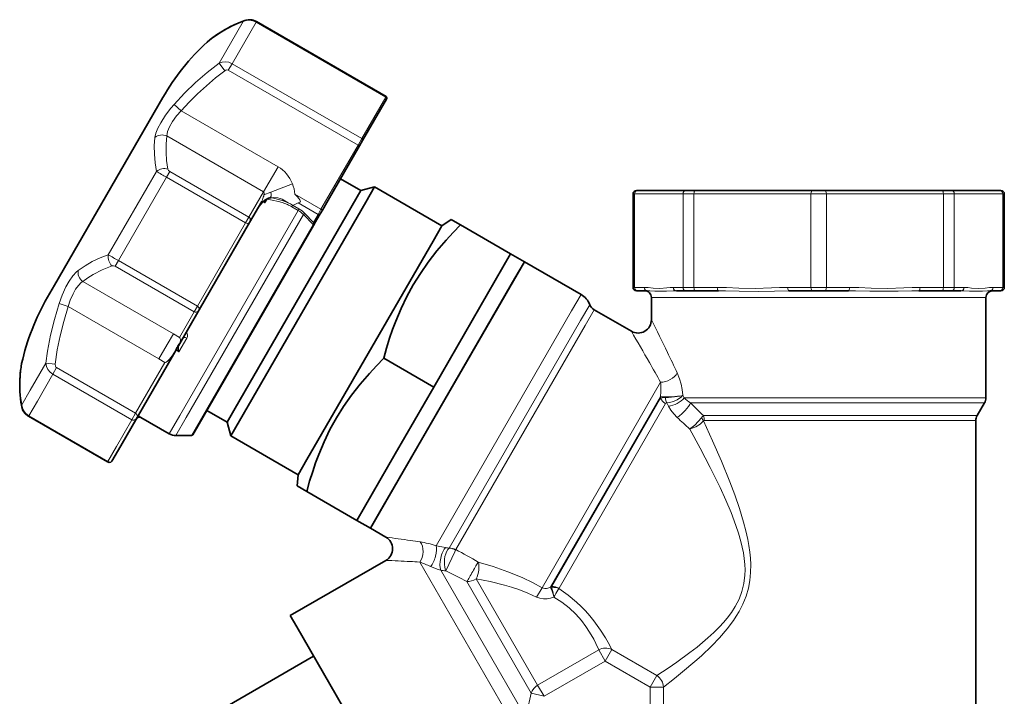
# Model space of a CAD drawing. Extents: x 353 to 846, y 131 to 745.
# Tile 3 of 12: x 353 to 500, y 401 to 503. Entities that reach past the tile are written whole.
import ezdxf

# ---------------------------------------------------------------- set-up
doc = ezdxf.new("R2010")
doc.units = 0

msp = doc.modelspace()

# ---------------------------------------------------------------- linework, layer by layer
at = {"color": 7, "lineweight": 13, "ltscale": 0.180128}
msp.add_line((386.318268, 502.344849), (382.715729, 496.105042), dxfattribs=at)
at = {"color": 7, "lineweight": 13, "ltscale": 0.179579}
for p, q in [((388.25705, 502.2388), (384.665466, 496.018005)), ((407.653442, 491.040283), (404.06189, 484.819489))]:
    msp.add_line(p, q, dxfattribs=at)
at = {"color": 7, "lineweight": 13, "ltscale": 0.000406}
msp.add_line((386.589905, 502.493103), (386.605255, 502.498352), dxfattribs=at)
at = {"color": 7, "lineweight": 13, "ltscale": 0.001923}
for p, q in [((388.295502, 502.30542), (388.25705, 502.2388)), ((407.691925, 491.106903), (407.653442, 491.040283)), ((354.281067, 443.390686), (354.242615, 443.324066)), ((366.099762, 436.567169), (366.061279, 436.500549))]:
    msp.add_line(p, q, dxfattribs=at)
at = {"color": 7, "lineweight": 13}
for p, q in [((407.653442, 491.040283), (388.25705, 502.2388)), ((403.500763, 483.847626), (384.10437, 495.046143)), ((404.06189, 484.819489), (384.665466, 496.018005)), ((394.534912, 474.086243), (376.841492, 443.440369)), ((395.333862, 473.470062), (377.825104, 443.144012)), ((396.783722, 471.963379), (380.073853, 443.021057)), ((447.362732, 461.068848), (494.302307, 461.068848)), ((435.435822, 459.074982), (415.168579, 423.971069)), ((436.776306, 457.625488), (417.132599, 423.601624)), ((418.096039, 423.384705), (437.446533, 456.900757)), ((448.733887, 448.400421), (431.004822, 417.69281)), ((448.701447, 446.2229), (432.279266, 417.7789)), ((494.302307, 446.068848), (452.231689, 446.068848)), ((432.457733, 417.845337), (448.717346, 446.007813)), ((433.550598, 417.616882), (449.47699, 445.20224)), ((494.125946, 445.318848), (453.224304, 445.318848)), ((455.12738, 443.416931), (493.162292, 443.416931)), ((455.273499, 442.666931), (492.985931, 442.666931)), ((412.71225, 421.515808), (427.139099, 396.527771)), ((415.85495, 420.315186), (428.51236, 398.391876))]:
    msp.add_line(p, q, dxfattribs=at)
at = {"color": 7, "lineweight": 35, "ltscale": 0.341176}
for p, q in [((388.295502, 502.30542), (400.114197, 495.481903)), ((366.061279, 436.500549), (354.242615, 443.324066))]:
    msp.add_line(p, q, dxfattribs=at)
at = {"color": 7, "lineweight": 35}
for p, q in [((407.691925, 491.106903), (388.295502, 502.30542)), ((374.30835, 490.962372), (358.12738, 462.936127)), ((403.913055, 477.061737), (385.137238, 444.541046)), ((404.646118, 475.331421), (385.778076, 442.651031)), ((396.838623, 471.808441), (380.27713, 443.123108)), ((395.855164, 436.833008), (414.723206, 469.513397)), ((428.362732, 466.409821), (406.770538, 429.011017)), ((405.362732, 426.572632), (426.954926, 463.971436)), ((495.862732, 442.666931), (495.862732, 386.470764)), ((409.362732, 385.802643), (394.342072, 411.819183))]:
    msp.add_line(p, q, dxfattribs=at)
at = {"color": 7, "lineweight": 13, "ltscale": 0.002271}
msp.add_line((381.728943, 499.868042), (381.798767, 499.926147), dxfattribs=at)
at = {"color": 7, "lineweight": 13, "ltscale": 0.035343}
msp.add_line((383.561798, 494.972382), (382.715729, 496.10498), dxfattribs=at)
at = {"color": 7, "lineweight": 13, "ltscale": 0.028055}
for p, q in [((384.665466, 496.018005), (384.10437, 495.046143)), ((357.87265, 449.611481), (358.433746, 450.583344)), ((369.691345, 442.787964), (370.252441, 443.759827))]:
    msp.add_line(p, q, dxfattribs=at)
at = {"color": 7, "lineweight": 35, "ltscale": 0.178325}
msp.add_line((407.751373, 490.7099), (404.184875, 484.532532), dxfattribs=at)
at = {"color": 7, "lineweight": 35, "ltscale": 0.001459}
msp.add_line((407.780548, 490.760437), (407.751373, 490.7099), dxfattribs=at)
at = {"color": 7, "lineweight": 35, "ltscale": 0.000507}
msp.add_line((407.786285, 490.770355), (407.776154, 490.752808), dxfattribs=at)
at = {"color": 7, "lineweight": 35, "ltscale": 0.000224}
msp.add_line((407.780609, 490.760559), (407.776154, 490.752808), dxfattribs=at)
at = {"color": 7, "lineweight": 13, "ltscale": 0.036157}
msp.add_line((377.074585, 488.974854), (375.996124, 489.938538), dxfattribs=at)
at = {"color": 7, "lineweight": 13, "ltscale": 0.417484}
for p, q in [((391.536652, 480.625183), (377.074585, 488.974884)), ((389.371582, 476.875183), (374.909515, 485.224854))]:
    msp.add_line(p, q, dxfattribs=at)
at = {"color": 7, "lineweight": 13, "ltscale": 0.028056}
msp.add_line((404.06189, 484.819489), (403.500763, 483.847626), dxfattribs=at)
at = {"color": 7, "lineweight": 35, "ltscale": 0.02338}
msp.add_line((404.184875, 484.532532), (403.717285, 483.722626), dxfattribs=at)
at = {"color": 7, "lineweight": 13, "ltscale": 0.277054}
msp.add_line((397.959686, 474.250183), (403.500763, 483.847626), dxfattribs=at)
at = {"color": 7, "lineweight": 35, "ltscale": 0.233572}
msp.add_line((399.045837, 475.631439), (403.717285, 483.722626), dxfattribs=at)
at = {"color": 7, "lineweight": 13, "ltscale": 0.00625}
for p, q in [((403.500763, 483.847626), (403.717285, 483.722626)), ((397.959686, 474.250183), (398.176208, 474.125183))]:
    msp.add_line(p, q, dxfattribs=at)
at = {"color": 7, "lineweight": 13, "ltscale": 0.360254}
msp.add_line((373.371613, 479.920563), (366.166534, 467.440979), dxfattribs=at)
at = {"color": 7, "lineweight": 13, "ltscale": 0.024955}
msp.add_line((374.860626, 479.035522), (375.359741, 479.899963), dxfattribs=at)
at = {"color": 7, "lineweight": 13, "ltscale": 0.341175}
for p, q in [((375.359741, 479.899963), (387.178406, 473.076477)), ((378.99707, 458.906006), (367.178406, 465.729492)), ((379.496155, 459.770447), (367.67749, 466.593933))]:
    msp.add_line(p, q, dxfattribs=at)
at = {"color": 7, "lineweight": 13, "ltscale": 0.108253}
msp.add_line((389.371582, 476.875183), (391.536652, 480.625183), dxfattribs=at)
at = {"color": 7, "lineweight": 13, "ltscale": 0.359158}
for p, q in [((374.860626, 479.035522), (367.67749, 466.593933)), ((386.679321, 472.212036), (379.496155, 459.770447))]:
    msp.add_line(p, q, dxfattribs=at)
at = {"color": 7, "lineweight": 13, "ltscale": 0.341176}
for p, q in [((374.860626, 479.035522), (386.679321, 472.212036)), ((358.433746, 450.583344), (370.252441, 443.759827)), ((357.87265, 449.611481), (369.691345, 442.787964)), ((366.099762, 436.567169), (354.281067, 443.390686))]:
    msp.add_line(p, q, dxfattribs=at)
at = {"color": 7, "lineweight": 35, "ltscale": 0.0875}
for p, q in [((403.913055, 477.061737), (400.881989, 478.811737)), ((383.913055, 442.420715), (380.881989, 444.170715))]:
    msp.add_line(p, q, dxfattribs=at)
at = {"color": 7, "lineweight": 13, "ltscale": 0.087082}
msp.add_line((390.440216, 476.81076), (393.685791, 478.07547), dxfattribs=at)
at = {"color": 7, "lineweight": 35, "ltscale": 0.053033}
for p, q in [((403.913055, 477.061737), (405.962097, 477.610779)), ((383.913055, 442.420715), (384.462097, 440.371674))]:
    msp.add_line(p, q, dxfattribs=at)
at = {"color": 7, "lineweight": 35, "ltscale": 0.065799}
for p, q in [((405.962097, 477.610779), (404.646118, 475.331421)), ((414.723206, 469.513397), (416.039185, 471.792755)), ((385.778076, 442.651031), (384.462097, 440.371674)), ((394.539185, 434.55365), (395.855164, 436.833008))]:
    msp.add_line(p, q, dxfattribs=at)
at = {"color": 7, "lineweight": 35, "ltscale": 0.290901}
for p, q in [((405.962097, 477.610779), (416.039185, 471.792755)), ((384.462097, 440.371674), (394.539185, 434.55365))]:
    msp.add_line(p, q, dxfattribs=at)
at = {"color": 7, "lineweight": 35, "ltscale": 0.004757}
for p, q in [((445.109924, 477.068848), (445.300201, 477.068848)), ((499.425262, 477.068848), (499.61554, 477.068848)), ((445.109924, 462.068848), (445.300201, 462.068848)), ((499.425262, 462.068848), (499.61554, 462.068848))]:
    msp.add_line(p, q, dxfattribs=at)
at = {"color": 7, "lineweight": 35, "ltscale": 0.181248}
for p, q in [((452.55014, 477.068848), (445.300201, 477.068848)), ((499.425262, 477.068848), (492.175323, 477.068848))]:
    msp.add_line(p, q, dxfattribs=at)
at = {"color": 7, "lineweight": 35, "ltscale": 0.033825}
for p, q in [((452.55014, 477.068848), (453.903137, 477.068848)), ((490.822327, 477.068848), (492.175323, 477.068848)), ((452.55014, 462.068848), (453.903137, 462.068848)), ((490.822327, 462.068848), (492.175323, 462.068848))]:
    msp.add_line(p, q, dxfattribs=at)
at = {"color": 7, "lineweight": 35, "ltscale": 0.437572}
for p, q in [((471.406036, 477.068848), (453.903137, 477.068848)), ((490.822327, 477.068848), (473.319427, 477.068848))]:
    msp.add_line(p, q, dxfattribs=at)
at = {"color": 7, "lineweight": 35, "ltscale": 0.047835}
for p, q in [((471.406036, 477.068848), (473.319427, 477.068848)), ((471.406036, 462.068848), (473.319427, 462.068848))]:
    msp.add_line(p, q, dxfattribs=at)
at = {"color": 7, "lineweight": 13, "ltscale": 0.109659}
msp.add_line((387.178406, 473.076477), (389.371582, 476.875183), dxfattribs=at)
at = {"color": 7, "lineweight": 13, "ltscale": 0.026886}
msp.add_line((389.438171, 476.420288), (390.440216, 476.81076), dxfattribs=at)
at = {"color": 7, "lineweight": 13, "ltscale": 0.016245}
msp.add_line((389.900024, 475.790436), (389.575104, 475.227692), dxfattribs=at)
at = {"color": 7, "lineweight": 13, "ltscale": 0.000973}
msp.add_line((389.863342, 475.803467), (389.900024, 475.790436), dxfattribs=at)
at = {"color": 7, "lineweight": 13, "ltscale": 0.000862}
msp.add_line((389.905334, 475.824493), (389.900024, 475.790436), dxfattribs=at)
at = {"color": 7, "lineweight": 13, "ltscale": 0.112684}
msp.add_line((394.056213, 476.503876), (397.959686, 474.250183), dxfattribs=at)
at = {"color": 7, "lineweight": 35, "ltscale": 0.043482}
msp.add_line((398.176208, 474.125183), (399.045837, 475.631439), dxfattribs=at)
at = {"color": 7, "lineweight": 13, "ltscale": 0.005708}
for p, q in [((444.609924, 476.568848), (444.838257, 476.568848)), ((499.887207, 476.568848), (500.11554, 476.568848)), ((444.609924, 462.568848), (444.838257, 462.568848)), ((499.887207, 462.568848), (500.11554, 462.568848))]:
    msp.add_line(p, q, dxfattribs=at)
at = {"color": 7, "lineweight": 35, "ltscale": 0.35}
for p, q in [((444.609924, 462.568848), (444.609924, 476.568848)), ((500.11554, 462.568848), (500.11554, 476.568848))]:
    msp.add_line(p, q, dxfattribs=at)
at = {"color": 7, "lineweight": 13, "ltscale": 0.35}
for p, q in [((444.838257, 462.568848), (444.838257, 476.568848)), ((452.088196, 476.568848), (452.088196, 462.568848)), ((453.711792, 476.568848), (453.711792, 462.568848)), ((471.214691, 462.568848), (471.214691, 476.568848)), ((473.510773, 462.568848), (473.510773, 476.568848)), ((491.013672, 462.568848), (491.013672, 476.568848)), ((492.637268, 462.568848), (492.637268, 476.568848)), ((499.887207, 462.568848), (499.887207, 476.568848))]:
    msp.add_line(p, q, dxfattribs=at)
at = {"color": 7, "lineweight": 13, "ltscale": 0.181248}
for p, q in [((452.088196, 476.568848), (444.838257, 476.568848)), ((499.887207, 476.568848), (492.637268, 476.568848))]:
    msp.add_line(p, q, dxfattribs=at)
at = {"color": 7, "lineweight": 13, "ltscale": 0.04059}
for p, q in [((452.088196, 476.568848), (453.711792, 476.568848)), ((491.013672, 476.568848), (492.637268, 476.568848)), ((452.088196, 462.568848), (453.711792, 462.568848)), ((491.013672, 462.568848), (492.637268, 462.568848))]:
    msp.add_line(p, q, dxfattribs=at)
at = {"color": 7, "lineweight": 13, "ltscale": 0.437572}
for p, q in [((471.214691, 476.568848), (453.711792, 476.568848)), ((491.013672, 476.568848), (473.510773, 476.568848))]:
    msp.add_line(p, q, dxfattribs=at)
at = {"color": 7, "lineweight": 13, "ltscale": 0.057402}
for p, q in [((471.214691, 476.568848), (473.510773, 476.568848)), ((471.214691, 462.568848), (473.510773, 462.568848))]:
    msp.add_line(p, q, dxfattribs=at)
at = {"color": 7, "lineweight": 35, "ltscale": 0.091012}
msp.add_line((387.283447, 472.258392), (389.103699, 475.411133), dxfattribs=at)
at = {"color": 7, "lineweight": 13, "ltscale": 0.008403}
msp.add_line((389.284027, 475.395752), (389.575104, 475.227692), dxfattribs=at)
at = {"color": 7, "lineweight": 13, "ltscale": 0.027442}
for p, q in [((394.534912, 474.086243), (393.58429, 474.635071)), ((394.670837, 474.321686), (393.720215, 474.870544))]:
    msp.add_line(p, q, dxfattribs=at)
at = {"color": 7, "lineweight": 13, "ltscale": 0.006794}
msp.add_line((393.720184, 474.870483), (393.58432, 474.635132), dxfattribs=at)
at = {"color": 7, "lineweight": 13, "ltscale": 0.086462}
msp.add_line((394.531525, 475.229431), (397.526672, 473.500183), dxfattribs=at)
at = {"color": 7, "lineweight": 13, "ltscale": 0.006797}
msp.add_line((394.670837, 474.321686), (394.534912, 474.086243), dxfattribs=at)
at = {"color": 7, "lineweight": 13, "ltscale": 0.003254}
msp.add_line((394.859894, 475.381165), (394.7948, 475.268433), dxfattribs=at)
at = {"color": 7, "lineweight": 13, "ltscale": 0.021651}
msp.add_line((397.959686, 474.250183), (397.526672, 473.500183), dxfattribs=at)
at = {"color": 7, "lineweight": 35, "ltscale": 0.016238}
msp.add_line((398.176208, 474.125183), (397.85144, 473.562683), dxfattribs=at)
at = {"color": 7, "lineweight": 13, "ltscale": 0.024954}
for p, q in [((386.679321, 472.212036), (387.178406, 473.076477)), ((367.67749, 466.593933), (367.178406, 465.729492)), ((379.496155, 459.770447), (378.99707, 458.906006))]:
    msp.add_line(p, q, dxfattribs=at)
at = {"color": 7, "lineweight": 13, "ltscale": 0.052274}
msp.add_line((396.783722, 471.963379), (395.333862, 473.470062), dxfattribs=at)
at = {"color": 7, "lineweight": 13, "ltscale": 0.046421}
msp.add_line((396.83725, 472.306061), (395.549774, 473.644043), dxfattribs=at)
at = {"color": 7, "lineweight": 13, "ltscale": 0.034471}
msp.add_line((396.83725, 472.306061), (397.526672, 473.500183), dxfattribs=at)
at = {"color": 7, "lineweight": 35, "ltscale": 0.034472}
msp.add_line((397.161987, 472.368561), (397.85144, 473.562683), dxfattribs=at)
at = {"color": 7, "lineweight": 35, "ltscale": 0.0414}
msp.add_line((416.039185, 471.792755), (417.39682, 472.740997), dxfattribs=at)
at = {"color": 7, "lineweight": 35, "ltscale": 0.037517}
msp.add_line((418.696442, 471.990662), (417.39682, 472.740997), dxfattribs=at)
at = {"color": 7, "lineweight": 35, "ltscale": 0.376269}
msp.add_line((387.283447, 472.258392), (379.758057, 459.22406), dxfattribs=at)
at = {"color": 7, "lineweight": 35, "ltscale": 0.016169}
msp.add_line((396.838623, 471.808441), (397.161987, 472.368561), dxfattribs=at)
at = {"color": 7, "lineweight": 35, "ltscale": 0.00409}
msp.add_line((418.696442, 471.990662), (418.838104, 471.908844), dxfattribs=at)
at = {"color": 7, "lineweight": 35, "ltscale": 0.215853}
for p, q in [((418.838104, 471.908844), (426.315491, 467.591797)), ((407.338104, 451.990265), (414.815491, 447.673218)), ((395.838104, 432.071686), (403.315491, 427.754639))]:
    msp.add_line(p, q, dxfattribs=at)
at = {"color": 7, "lineweight": 35, "ltscale": 0.2875}
for p, q in [((420.565491, 457.632507), (426.315491, 467.591797)), ((414.815491, 447.673218), (420.565491, 457.632507)), ((409.065491, 437.713928), (414.815491, 447.673218)), ((403.315491, 427.754639), (409.065491, 437.713928))]:
    msp.add_line(p, q, dxfattribs=at)
at = {"color": 7, "lineweight": 35, "ltscale": 0.059099}
for p, q in [((428.362732, 466.409821), (426.315491, 467.591797)), ((405.362732, 426.572632), (403.315491, 427.754639))]:
    msp.add_line(p, q, dxfattribs=at)
at = {"color": 7, "lineweight": 35, "ltscale": 0.07039}
for p, q in [((426.954926, 463.971436), (428.362732, 466.409821)), ((406.770538, 429.011017), (405.362732, 426.572632))]:
    msp.add_line(p, q, dxfattribs=at)
at = {"color": 7, "lineweight": 35, "ltscale": 0.244822}
msp.add_line((428.362732, 466.409821), (436.843628, 461.513367), dxfattribs=at)
at = {"color": 7, "lineweight": 35, "ltscale": 0.05275}
msp.add_line((358.12738, 462.936127), (357.072388, 461.108826), dxfattribs=at)
at = {"color": 7, "lineweight": 13, "ltscale": 0.391401}
for p, q in [((362.341797, 463.45697), (375.90033, 455.628937)), ((360.176727, 459.70697), (373.73526, 451.878937))]:
    msp.add_line(p, q, dxfattribs=at)
at = {"color": 7, "lineweight": 13, "ltscale": 0.03614}
for p, q in [((446.283875, 462.568848), (444.838257, 462.568848)), ((452.088196, 462.568848), (450.642609, 462.568848)), ((494.082855, 462.568848), (492.637268, 462.568848)), ((499.887207, 462.568848), (498.441589, 462.568848))]:
    msp.add_line(p, q, dxfattribs=at)
at = {"color": 7, "lineweight": 13, "ltscale": 0.087249}
for p, q in [((457.201752, 462.568848), (453.711792, 462.568848)), ((491.013672, 462.568848), (487.523712, 462.568848))]:
    msp.add_line(p, q, dxfattribs=at)
at = {"color": 7, "lineweight": 13, "ltscale": 0.08725}
for p, q in [((471.214691, 462.568848), (467.724701, 462.568848)), ((477.000763, 462.568848), (473.510773, 462.568848))]:
    msp.add_line(p, q, dxfattribs=at)
at = {"color": 7, "lineweight": 13, "ltscale": 0.07039}
msp.add_line((435.435822, 459.074982), (436.843628, 461.513367), dxfattribs=at)
at = {"color": 7, "lineweight": 35, "ltscale": 0.03614}
for p, q in [((446.745789, 462.068848), (445.300201, 462.068848)), ((452.55014, 462.068848), (451.104553, 462.068848)), ((493.620911, 462.068848), (492.175323, 462.068848)), ((499.425262, 462.068848), (497.979675, 462.068848))]:
    msp.add_line(p, q, dxfattribs=at)
at = {"color": 7, "lineweight": 35, "ltscale": 0.082981}
msp.add_line((447.362732, 461.068848), (447.362732, 457.749603), dxfattribs=at)
at = {"color": 7, "lineweight": 35, "ltscale": 0.087249}
for p, q in [((457.393097, 462.068848), (453.903137, 462.068848)), ((490.822327, 462.068848), (487.332367, 462.068848))]:
    msp.add_line(p, q, dxfattribs=at)
at = {"color": 7, "lineweight": 35, "ltscale": 0.08725}
for p, q in [((471.406036, 462.068848), (467.916046, 462.068848)), ((476.809418, 462.068848), (473.319427, 462.068848))]:
    msp.add_line(p, q, dxfattribs=at)
at = {"color": 7, "lineweight": 13, "ltscale": 0.076511}
for p, q in [((494.302307, 461.068848), (497.362732, 461.068848)), ((494.302307, 446.068848), (497.362732, 446.068848))]:
    msp.add_line(p, q, dxfattribs=at)
at = {"color": 7, "lineweight": 35, "ltscale": 0.375}
msp.add_line((497.362732, 461.068848), (497.362732, 446.068848), dxfattribs=at)
at = {"color": 7, "lineweight": 13, "ltscale": 0.036156}
msp.add_line((360.176727, 459.70697), (358.802979, 460.159088), dxfattribs=at)
at = {"color": 7, "lineweight": 13, "ltscale": 0.06835}
msp.add_line((436.776306, 457.625488), (438.14328, 459.993195), dxfattribs=at)
at = {"color": 7, "lineweight": 35, "ltscale": 0.154926}
msp.add_line((376.659546, 453.857269), (379.758057, 459.22406), dxfattribs=at)
at = {"color": 7, "lineweight": 13, "ltscale": 0.10966}
msp.add_line((376.803894, 455.107269), (378.99707, 458.906006), dxfattribs=at)
at = {"color": 7, "lineweight": 13, "ltscale": 0.06733}
msp.add_line((437.446533, 456.900757), (438.793121, 459.233124), dxfattribs=at)
at = {"color": 7, "lineweight": 35, "ltscale": 0.16078}
msp.add_line((438.793121, 459.233124), (444.362701, 456.017517), dxfattribs=at)
at = {"color": 7, "lineweight": 13, "ltscale": 0.045753}
msp.add_line((375.900299, 455.628937), (374.98526, 454.044006), dxfattribs=at)
at = {"color": 7, "lineweight": 13, "ltscale": 0.026084}
for p, q in [((375.90033, 455.628937), (376.803894, 455.107269)), ((373.73526, 451.878937), (374.638824, 451.357269))]:
    msp.add_line(p, q, dxfattribs=at)
at = {"color": 7, "lineweight": 13, "ltscale": 0.059595}
msp.add_line((377.89502, 454.997192), (376.703125, 452.932739), dxfattribs=at)
at = {"color": 7, "lineweight": 35, "ltscale": 0.309851}
msp.add_line((370.462524, 443.123718), (376.659546, 453.857269), dxfattribs=at)
at = {"color": 7, "lineweight": 13, "ltscale": 0.062499}
msp.add_line((374.98526, 454.044006), (373.73526, 451.878967), dxfattribs=at)
at = {"color": 7, "lineweight": 13, "ltscale": 0.012501}
msp.add_line((376.270081, 453.182739), (376.703125, 452.932739), dxfattribs=at)
at = {"color": 7, "lineweight": 35, "ltscale": 0.002506}
msp.add_line((353.191711, 451.106384), (353.210297, 451.204895), dxfattribs=at)
at = {"color": 7, "lineweight": 13, "ltscale": 0.116442}
msp.add_line((356.822388, 451.2565), (354.493561, 447.222839), dxfattribs=at)
at = {"color": 7, "lineweight": 13, "ltscale": 0.035344}
msp.add_line((358.226318, 451.090088), (356.822388, 451.2565), dxfattribs=at)
at = {"color": 7, "lineweight": 13, "ltscale": 0.219319}
msp.add_line((370.252441, 443.759827), (374.638824, 451.357269), dxfattribs=at)
at = {"color": 7, "lineweight": 13, "ltscale": 0.002272}
msp.add_line((353.054749, 450.140015), (353.07016, 450.229584), dxfattribs=at)
at = {"color": 7, "lineweight": 13, "ltscale": 0.115894}
for p, q in [((357.87265, 449.611481), (355.554779, 445.596802)), ((369.691345, 442.787964), (367.373474, 438.773285))]:
    msp.add_line(p, q, dxfattribs=at)
at = {"color": 7, "lineweight": 13, "ltscale": 0.063685}
for p, q in [((354.493561, 447.222839), (353.219849, 445.016724)), ((355.554779, 445.596802), (354.281067, 443.390686)), ((367.373474, 438.773285), (366.099762, 436.567169))]:
    msp.add_line(p, q, dxfattribs=at)
at = {"color": 7, "lineweight": 13, "ltscale": 0.005392}
msp.add_line((448.717346, 446.007813), (448.701447, 446.2229), dxfattribs=at)
at = {"color": 7, "lineweight": 13, "ltscale": 0.010494}
msp.add_line((452.231689, 446.068848), (452.061859, 446.452698), dxfattribs=at)
at = {"color": 7, "lineweight": 13, "ltscale": 0.000388}
msp.add_line((353.230255, 444.692078), (353.227264, 444.707306), dxfattribs=at)
at = {"color": 7, "lineweight": 13, "ltscale": 0.013492}
msp.add_line((449.903229, 444.825287), (449.65033, 445.302063), dxfattribs=at)
at = {"color": 7, "lineweight": 13, "ltscale": 0.075896}
msp.add_line((494.125946, 445.318848), (497.161774, 445.318848), dxfattribs=at)
at = {"color": 7, "lineweight": 35, "ltscale": 0.054904}
msp.add_line((496.06369, 443.416931), (497.161774, 445.318848), dxfattribs=at)
at = {"color": 7, "lineweight": 35, "ltscale": 0.121833}
msp.add_line((370.462524, 443.123718), (368.025879, 438.90329), dxfattribs=at)
at = {"color": 7, "lineweight": 13, "ltscale": 0.000394}
msp.add_line((371.055298, 443.150452), (371.047424, 443.13681), dxfattribs=at)
at = {"color": 7, "lineweight": 35, "ltscale": 0.121651}
msp.add_line((375.261536, 440.703796), (371.047424, 443.13681), dxfattribs=at)
at = {"color": 7, "lineweight": 13, "ltscale": 0.078998}
msp.add_line((375.261536, 440.703796), (376.841492, 443.440369), dxfattribs=at)
at = {"color": 7, "lineweight": 13, "ltscale": 0.078178}
msp.add_line((376.261536, 440.435852), (377.825104, 443.144012), dxfattribs=at)
at = {"color": 7, "lineweight": 35, "ltscale": 0.073966}
msp.add_line((380.27713, 443.123108), (378.797821, 440.560852), dxfattribs=at)
at = {"color": 7, "lineweight": 35, "ltscale": 0.061209}
msp.add_line((385.137238, 444.541046), (383.913055, 442.420715), dxfattribs=at)
at = {"color": 7, "lineweight": 13, "ltscale": 0.072535}
msp.add_line((493.162292, 443.416931), (496.06369, 443.416931), dxfattribs=at)
at = {"color": 7, "lineweight": 13, "ltscale": 0.074628}
msp.add_line((380.073853, 443.021057), (378.581299, 440.435852), dxfattribs=at)
at = {"color": 7, "lineweight": 13, "ltscale": 0.07192}
msp.add_line((492.985931, 442.666931), (495.862732, 442.666931), dxfattribs=at)
at = {"color": 7, "lineweight": 35, "ltscale": 0.057994}
msp.add_line((378.581299, 440.435852), (376.261536, 440.435852), dxfattribs=at)
at = {"color": 7, "lineweight": 35, "ltscale": 0.066302}
msp.add_line((368.025879, 438.90329), (366.699829, 436.606506), dxfattribs=at)
at = {"color": 7, "lineweight": 35, "ltscale": 0.041399}
msp.add_line((394.539185, 434.55365), (394.39679, 432.903809), dxfattribs=at)
at = {"color": 7, "lineweight": 35, "ltscale": 0.041607}
msp.add_line((394.39679, 432.903809), (395.838104, 432.071686), dxfattribs=at)
at = {"color": 7, "lineweight": 35, "ltscale": 0.066622}
msp.add_line((405.362732, 426.572632), (407.670593, 425.240204), dxfattribs=at)
at = {"color": 7, "lineweight": 13, "ltscale": 0.00045}
msp.add_line((417.122559, 423.58667), (417.132599, 423.601624), dxfattribs=at)
at = {"color": 7, "lineweight": 13, "ltscale": 0.001925}
msp.add_line((418.065338, 423.314087), (418.096039, 423.384705), dxfattribs=at)
at = {"color": 7, "lineweight": 35, "ltscale": 0.413032}
msp.add_line((393.362732, 413.515442), (407.670593, 421.776093), dxfattribs=at)
at = {"color": 7, "lineweight": 13, "ltscale": 0.481388}
msp.add_line((429.402649, 401.920898), (419.774902, 418.59668), dxfattribs=at)
at = {"color": 7, "lineweight": 13, "ltscale": 0.458983}
msp.add_line((430.34671, 403.114166), (421.167053, 419.013794), dxfattribs=at)
at = {"color": 7, "lineweight": 13, "ltscale": 0.040584}
msp.add_line((430.191467, 416.287903), (431.004822, 417.69281), dxfattribs=at)
at = {"color": 7, "lineweight": 13, "ltscale": 0.004761}
msp.add_line((432.279266, 417.7789), (432.457733, 417.845337), dxfattribs=at)
at = {"color": 7, "lineweight": 13, "ltscale": 0.007498}
msp.add_line((432.724976, 416.566406), (432.793335, 416.274384), dxfattribs=at)
at = {"color": 7, "lineweight": 35, "ltscale": 0.001767}
msp.add_line((432.84082, 416.363647), (432.770691, 416.372498), dxfattribs=at)
at = {"color": 7, "lineweight": 13, "ltscale": 0.007572}
msp.add_line((432.936707, 416.541199), (432.793335, 416.274384), dxfattribs=at)
at = {"color": 7, "lineweight": 35, "ltscale": 0.048967}
msp.add_line((394.342072, 411.819183), (393.362732, 413.515442), dxfattribs=at)
at = {"color": 7, "lineweight": 13, "ltscale": 0.263632}
for p, q in [((430.34671, 403.114166), (439.479187, 408.38678)), ((431.305023, 401.454315), (440.4375, 406.726959))]:
    msp.add_line(p, q, dxfattribs=at)
at = {"color": 7, "lineweight": 13, "ltscale": 0.047916}
for p, q in [((440.4375, 406.726929), (439.479187, 408.38678)), ((431.305023, 401.454315), (430.34671, 403.114166))]:
    msp.add_line(p, q, dxfattribs=at)
at = {"color": 7, "lineweight": 13, "ltscale": 0.049238}
for p, q in [((440.4375, 406.726929), (441.422272, 408.432587)), ((447.178406, 402.835052), (448.163147, 404.54071))]:
    msp.add_line(p, q, dxfattribs=at)
at = {"color": 7, "lineweight": 13, "ltscale": 0.194592}
msp.add_line((441.422272, 408.432587), (448.163147, 404.540741), dxfattribs=at)
at = {"color": 7, "lineweight": 35, "ltscale": 0.477834}
msp.add_line((380.310089, 397.896606), (396.862732, 407.453278), dxfattribs=at)
at = {"color": 7, "lineweight": 13, "ltscale": 0.194593}
msp.add_line((440.4375, 406.726929), (447.178406, 402.835083), dxfattribs=at)
at = {"color": 7, "lineweight": 13, "ltscale": 0.048969}
msp.add_line((431.305023, 401.454315), (429.402649, 401.920898), dxfattribs=at)
at = {"color": 7, "lineweight": 13, "ltscale": 0.049381}
msp.add_line((447.178406, 402.835083), (449.153656, 402.835083), dxfattribs=at)
at = {"color": 7, "lineweight": 13, "ltscale": 0.243246}
for p, q in [((447.178406, 402.835083), (447.178406, 393.105255)), ((449.153656, 402.835083), (449.153656, 393.105255))]:
    msp.add_line(p, q, dxfattribs=at)
at = {"color": 7, "lineweight": 13}
for points in [[(386.318268, 502.344849), (385.064087, 501.844421), (383.879944, 501.262146), (382.767975, 500.601654), (381.728912, 499.868042)], [(388.25705, 502.2388), (387.773621, 502.44754), (387.26059, 502.536194), (386.771149, 502.500244), (386.318268, 502.344849)], [(382.715729, 496.105042), (380.932373, 494.705231), (379.217163, 493.205109), (377.571686, 491.613159), (375.996124, 489.938538)], [(384.665466, 496.018005), (384.180847, 496.225281), (383.665741, 496.309448), (383.172272, 496.267334), (382.715729, 496.105042)], [(383.561798, 494.972382), (382.173645, 493.886658), (380.823303, 492.73291), (379.511871, 491.514587), (378.274597, 490.271606), (377.074585, 488.974854)], [(384.10437, 495.046143), (383.864319, 495.095947), (383.710724, 495.057556), (383.561798, 494.972412)], [(373.132355, 484.978333), (373.281189, 485.64386), (373.576599, 486.397522), (373.992859, 487.201141), (374.703827, 488.315979), (375.519379, 489.385529), (375.996094, 489.938538)], [(374.909515, 485.224884), (374.940918, 485.530457), (375.019958, 485.86496), (375.31424, 486.599854), (375.763367, 487.377991), (376.379608, 488.211884), (377.074585, 488.974884)], [(373.132355, 484.978333), (373.041016, 483.753326), (373.048309, 482.500122), (373.157898, 481.221375), (373.371582, 479.920532)], [(374.909515, 485.224854), (374.80014, 483.983582), (374.790894, 482.768585), (374.879333, 481.527222), (375.068542, 480.261597)], [(375.068512, 480.261597), (375.155701, 480.076416), (375.359741, 479.899963)], [(389.338196, 476.045959), (389.207306, 475.67099), (389.128143, 475.464783), (389.103699, 475.411133)], [(392.942047, 474.963654), (392.146301, 475.271301), (391.624725, 475.425293), (390.645447, 475.643463), (389.900024, 475.790436)], [(390.343567, 475.969513), (390.922668, 476.025604), (391.494141, 475.967529), (391.841248, 475.878235), (392.179474, 475.750885), (392.818756, 475.393799), (393.060333, 475.214661)], [(393.060394, 475.214722), (392.297089, 475.519165), (391.796234, 475.6745), (390.852753, 475.896179), (390.41626, 475.980408)], [(394.056213, 476.503876), (394.456055, 476.103455), (394.642334, 475.887054), (394.806732, 475.648804), (394.865509, 475.512787), (394.875488, 475.442169), (394.859894, 475.381165)], [(387.283447, 472.258392), (387.369324, 472.46759), (387.392151, 472.692474), (387.352722, 472.870667), (387.250671, 473.022461), (387.178406, 473.076477)], [(387.283447, 472.258392), (387.221008, 472.18924), (387.127106, 472.142395), (386.960297, 472.12439), (386.679321, 472.212036)], [(366.166534, 467.440979), (364.933228, 466.975677), (363.770996, 466.431213), (362.681976, 465.810913), (361.666748, 465.119293)], [(366.719635, 465.800873), (365.268188, 465.214691), (363.924561, 464.516602), (363.111053, 464.007599), (362.341797, 463.45694)], [(367.178406, 465.729492), (366.95755, 465.812622), (366.719604, 465.800903)], [(358.802979, 460.159088), (359.267914, 461.419586), (359.834412, 462.646057), (360.333984, 463.532227), (360.867462, 464.304626), (361.411377, 464.906372), (361.666748, 465.119324)], [(360.176727, 459.70697), (360.48468, 460.676025), (360.890686, 461.614258), (361.27301, 462.29538), (361.68927, 462.869476), (362.120117, 463.299316), (362.341797, 463.45697)], [(446.283875, 462.568848), (446.857758, 462.541168), (447.61441, 462.470337), (448.628357, 462.431183), (449.64679, 462.50177), (450.147095, 462.547424), (450.642609, 462.568848)], [(457.201752, 462.568848), (458.58725, 462.541168), (460.414001, 462.470337), (462.861908, 462.431183), (465.320587, 462.50177), (466.528381, 462.547424), (467.724701, 462.568848)], [(477.000763, 462.568848), (478.38623, 462.541168), (480.213013, 462.470337), (482.660889, 462.431183), (485.119568, 462.50177), (486.327393, 462.547424), (487.523712, 462.568848)], [(494.082855, 462.568848), (494.656738, 462.541168), (495.216522, 462.488403)], [(495.216522, 462.488403), (496.229248, 462.429565), (497.246826, 462.482635), (497.926666, 462.545929), (498.441589, 462.568848)], [(446.745789, 462.068848), (447.112122, 462.057251), (447.888153, 462.004333), (449.63205, 462.004059), (450.600708, 462.057251), (451.104553, 462.068848)], [(457.393097, 462.068848), (458.415466, 462.057251), (460.476105, 462.004333), (463.394196, 461.98056), (465.75592, 462.031647), (467.916046, 462.068848)], [(476.809418, 462.068848), (477.887085, 462.057281), (480.032562, 462.004211), (484.252167, 462.004395), (486.310913, 462.057251), (487.332367, 462.068848)], [(493.620911, 462.068848), (494.055603, 462.059998), (494.896332, 462.015228)], [(494.896332, 462.015228), (496.852234, 462.00528), (497.61792, 462.057495), (497.979675, 462.068848)], [(358.802979, 460.159088), (358.098877, 457.805664), (357.517059, 455.430511), (357.066956, 453.039673), (356.822388, 451.2565)], [(360.176727, 459.70697), (359.502533, 457.487305), (358.964874, 455.357086), (358.537903, 453.222992), (358.226349, 451.090088)], [(379.496155, 459.770447), (379.664734, 459.633118), (379.76358, 459.472839), (379.788269, 459.360352), (379.758057, 459.22406)], [(378.99707, 458.906006), (379.127533, 458.859436), (379.265747, 458.858398), (379.439117, 458.914185), (379.589294, 459.016602), (379.758057, 459.22406)], [(376.803894, 455.107269), (376.870483, 455.048401), (376.927032, 454.930603), (376.948059, 454.740265), (376.935669, 454.597229), (376.833923, 454.222321)], [(377.89502, 454.997192), (377.978363, 455.210876), (377.996552, 455.44281), (377.948853, 455.680573), (377.840332, 455.902435)], [(376.548553, 453.665009), (376.56546, 453.687042), (376.573883, 453.692657), (376.585876, 453.694397), (376.593567, 453.691467), (376.607544, 453.677612), (376.619781, 453.655792), (376.63974, 453.597412), (376.666718, 453.458496), (376.703125, 452.932739)], [(374.638824, 451.357269), (374.661743, 451.348389), (374.710938, 451.348511), (374.821838, 451.39621), (374.99469, 451.530853), (375.294556, 451.846893), (375.696167, 452.360168), (376.077667, 452.912415)], [(356.822388, 451.2565), (356.9104, 450.779175), (357.121307, 450.330109), (357.451477, 449.926941), (357.87265, 449.611481)], [(358.226318, 451.090088), (358.255127, 450.803772), (358.327087, 450.675018), (358.433746, 450.583344)], [(353.219849, 445.016724), (353.026123, 446.353058), (352.938324, 447.669708), (352.954346, 448.962952), (353.07016, 450.229584)], [(452.061859, 446.452698), (451.971008, 447.303436), (451.8078, 448.125793), (451.579559, 448.907684), (451.224457, 449.785217)], [(449.455658, 446.103119), (448.965698, 446.064575), (448.717346, 446.007813)], [(451.635895, 446.345337), (450.785736, 446.2052), (449.894745, 446.121338), (449.455658, 446.103119)], [(451.695282, 446.101776), (451.201752, 445.778992), (450.650452, 445.527924), (450.072174, 445.360657), (449.65033, 445.302063)], [(354.281067, 443.390686), (353.858582, 443.704987), (353.525299, 444.10498), (353.311707, 444.546783), (353.219849, 445.016724)], [(451.208008, 443.141724), (450.70285, 443.667542), (450.264526, 444.232208), (449.903229, 444.825287)], [(370.462524, 443.123718), (370.321625, 442.940063), (370.135132, 442.802368), (369.958801, 442.743134), (369.7742, 442.752838), (369.691345, 442.787964)], [(370.462524, 443.123718), (370.512329, 443.271027), (370.502289, 443.436951), (370.441223, 443.57901), (370.252441, 443.759827)], [(371.055298, 443.150452), (371.055298, 443.152191), (371.054443, 443.15387), (371.05072, 443.158447), (371.003387, 443.197693), (370.644135, 443.438263)], [(449.153656, 402.835083), (450.788849, 404.10965), (452.012817, 405.095764), (453.850311, 406.645935), (454.840332, 407.527313), (456.370667, 408.980347), (457.542877, 410.199921), (458.685059, 411.526459), (459.615173, 412.767578), (460.05014, 413.424896), (460.458252, 414.107544), (461.030029, 415.226563), (461.502472, 416.404358), (461.859192, 417.63208), (462.076996, 418.787964), (462.191803, 419.95993), (462.211609, 421.136688), (462.16626, 422.084198), (462.073425, 423.025879), (461.937073, 423.976013), (461.764557, 424.918152), (461.476227, 426.207794), (461.141205, 427.480469), (460.515137, 429.532043), (459.818237, 431.547607), (459.071075, 433.531372), (457.812958, 436.627991), (456.502258, 439.657349), (455.16687, 442.615509)], [(453.091797, 441.402374), (453.262177, 441.522522), (453.824463, 441.985779), (454.360382, 442.51593), (454.824524, 443.069427)], [(453.091797, 441.402374), (453.308228, 441.463531), (453.991486, 441.747955), (454.63266, 442.142609), (454.918091, 442.37146), (455.16687, 442.615509)], [(448.163147, 404.540741), (449.880524, 405.685455), (451.168427, 406.57608), (453.12384, 408.00061), (454.176422, 408.816101), (455.799164, 410.170898), (456.686218, 410.982178), (457.560089, 411.852844), (458.128937, 412.471893), (458.676666, 413.121399), (459.318054, 413.975769), (459.898224, 414.88205), (460.459625, 415.972351), (460.895905, 417.124603), (461.190765, 418.328369), (461.33963, 419.568604), (461.361542, 420.370117), (461.331512, 421.173096), (461.247284, 422.036163), (461.11615, 422.894318), (460.941437, 423.760742), (460.73114, 424.620239), (460.385254, 425.817047), (459.992249, 426.998291), (459.266449, 428.913666), (458.469208, 430.795044), (457.621216, 432.647461), (456.155334, 435.63327), (454.635956, 438.551392), (453.091797, 441.402374)], [(366.099762, 436.567169), (366.30127, 436.487274), (366.486938, 436.476959), (366.615906, 436.521179), (366.699829, 436.606506)], [(415.168579, 423.971069), (416.00882, 423.81543), (416.578247, 423.691742)], [(416.637787, 420.212646), (416.536041, 420.47702), (416.460022, 420.794891), (416.416534, 421.13092), (416.403595, 421.534332), (416.429993, 421.942291), (416.496246, 422.346191), (416.604706, 422.736725), (416.74588, 423.075409), (416.928436, 423.375), (417.122559, 423.58667)], [(416.637787, 420.212616), (417.946625, 423.059753), (418.065338, 423.314087)], [(421.47345, 421.524658), (423.681793, 420.855835), (425.912994, 420.073181), (427.027954, 419.632477), (428.13739, 419.154724), (429.585114, 418.462402), (431.004822, 417.69278)], [(421.167053, 419.013794), (423.274353, 418.593048), (425.400177, 418.06427), (426.460632, 417.751495), (427.514008, 417.401703), (428.868469, 416.88385), (430.191467, 416.287903)], [(431.004822, 417.69281), (431.209412, 417.602081), (431.427582, 417.557678), (431.660736, 417.559998), (431.89444, 417.608093), (432.279266, 417.7789)], [(441.422272, 408.432587), (440.873016, 409.487549), (440.485138, 410.173065), (439.763794, 411.333618), (438.767334, 412.728973), (438.162292, 413.477814), (437.50177, 414.22348), (436.85675, 414.888367), (436.170471, 415.535828), (434.897827, 416.597961), (433.534546, 417.572754)], [(430.191467, 416.287903), (430.697968, 416.099945), (431.231201, 416.012085), (431.770508, 416.019775), (432.292694, 416.11145), (432.793335, 416.274384)], [(439.479187, 408.38678), (439.045532, 409.347717), (438.729553, 409.975098), (438.122803, 411.039764), (437.557526, 411.896667), (436.893616, 412.771057), (436.034302, 413.735565), (435.056122, 414.655304), (433.970337, 415.506409), (432.793335, 416.274384)]]:
    msp.add_lwpolyline(points, dxfattribs=at)
at = {"color": 7, "lineweight": 35}
for points in [[(386.589905, 502.493103), (385.067261, 501.881226), (383.64566, 501.152588), (382.329834, 500.31543), (381.798767, 499.926147)], [(381.798767, 499.926147), (383.068817, 500.806641), (384.445435, 501.582947), (385.925232, 502.245514), (386.589905, 502.493103)], [(388.295502, 502.30542), (387.802795, 502.515747), (387.29303, 502.598083), (386.75708, 502.54303), (386.589905, 502.493103)], [(386.589905, 502.493103), (387.081512, 502.594299), (387.633484, 502.557465), (388.178375, 502.3685), (388.295502, 502.30542)], [(380.954346, 499.259033), (381.291321, 499.532288), (381.798767, 499.926147)], [(388.718506, 474.743744), (389.144165, 475.269073), (389.588379, 475.638428), (390.101227, 475.903442), (390.193787, 475.932953)], [(407.338104, 451.990265), (407.762939, 453.508575), (408.222504, 454.990601), (408.663574, 456.28067), (409.135406, 457.539581), (409.927063, 459.420929), (410.801208, 461.23288), (411.763611, 462.982544), (412.819824, 464.679016), (414.002808, 466.370056), (415.292664, 468.025055), (416.689209, 469.650848), (417.739502, 470.785828), (418.838104, 471.908844)], [(395.838104, 432.071686), (396.262939, 433.589996), (396.722504, 435.072021), (397.163574, 436.362091), (397.635406, 437.621002), (398.427063, 439.50235), (399.301208, 441.31427), (400.263611, 443.063965), (401.319824, 444.760437), (402.502808, 446.451477), (403.792664, 448.106476), (405.189209, 449.732269), (406.239502, 450.867249), (407.338104, 451.990265)], [(353.054749, 450.140015), (352.927246, 448.599915), (352.943268, 447.019592), (353.109375, 445.406738), (353.227295, 444.707336)], [(354.242615, 443.324066), (353.801605, 443.657715), (353.4776, 444.062622), (353.273743, 444.516724), (353.227264, 444.707306)], [(353.227295, 444.707336), (353.407623, 444.186707), (353.729126, 443.731934), (354.157379, 443.375824), (354.242615, 443.324066)], [(366.699829, 436.606506), (366.544067, 436.467072), (366.300232, 436.425476), (366.061279, 436.500549)]]:
    msp.add_lwpolyline(points, dxfattribs=at)
at = {"color": 7, "lineweight": 13}
for centre, radius, start, end in [((386.911072, 501.582092), 0.965951, 109.419378, 127.85595), ((405.007751, 469.463135), 38.293079, 127.438667, 128.912949), ((405.986572, 533.140564), 62.419118, 238.498666, 240.088734), ((388.186218, 475.951843), 5.895599, 5.372372, 21.113778), ((386.690125, 476.956757), 2.800132, 341.019755, 348.953406), ((394.501556, 478.833221), 6.104901, 213.207733, 216.199478), ((400.753174, 475.041321), 11.179611, 176.934357, 179.044871), ((389.989075, 468.394073), 7.202595, 60.057177, 65.796811), ((389.988647, 468.517975), 7.367516, 59.570007, 65.359596), ((393.039185, 477.514709), 2.729934, 284.44345, 303.145632), ((392.728882, 470.912201), 3.651424, 44.477174, 60.360082), ((392.681641, 470.825623), 4.021823, 44.49901, 60.36069), ((336.368256, 412.558807), 62.450246, 59.910997, 61.500273), ((-144.676697, 165.441956), 660.268407, 25.805727, 26.276936), ((-116.941895, 128.512985), 649.863061, 29.787066, 30.262294), ((360.124084, 463.386658), 19.084775, 326.713343, 330.045174), ((379.984741, 451.551849), 4.13713, 150.099459, 160.800398), ((379.667725, 451.733459), 3.771646, 138.707878, 150.090402), ((374.455627, 455.134949), 2.547476, 329.897621, 339.006555), ((373.608276, 450.548401), 3.906607, 37.611267, 45.346562), ((8.965637, 239.826401), 489.566741, 25.395652, 25.796045), ((391.040863, 445.272034), 38.292956, 171.087045, 172.561342), ((28.590149, 211.907089), 482.130554, 29.374584, 29.777709), ((439.604706, 447.445374), 9.178787, 352.346238, 5.972382), ((451.974884, 446.285919), 2.525058, 184.150564, 202.940469), ((450.85318, 450.361542), 4.091641, 281.027898, 287.182698), ((450.232239, 447.999817), 2.396298, 307.625058, 319.782463), ((455.874359, 449.86261), 5.259781, 226.164069, 239.748181), ((354.176819, 444.884674), 0.965951, 172.144058, 190.580627), ((449.645691, 445.10907), 0.192672, 88.621383, 151.078389), ((554.689392, 544.935791), 142.192463, 224.473406, 225.557562), ((370.805237, 442.717651), 0.499847, 59.979805, 149.979794), ((547.338562, 545.357605), 140.318047, 226.757298, 227.804243), ((456.9133, 441.560944), 2.576119, 133.898318, 144.163792), ((453.322021, 442.677765), 1.951199, 359.681548, 22.265326), ((453.219147, 441.499634), 2.245035, 29.808516, 44.357489), ((455.269745, 442.538147), 0.128647, 88.322863, 143.055635), ((381.329681, 213.997269), 212.878818, 81.893271, 82.8922), ((386.532867, 250.991837), 175.520095, 81.39352, 81.871832), ((410.526794, 409.752563), 14.956763, 71.920178, 81.261923), ((417.776611, 428.429047), 4.886417, 255.804296, 262.308002), ((417.16626, 421.980988), 1.607147, 56.003477, 91.558174), ((417.271362, 421.978027), 1.630112, 59.619123, 94.884312), ((375.383484, 341.813019), 92.0775, 59.963125, 62.362571), ((399.696716, 216.877472), 205.05366, 86.759365, 87.771394), ((401.708893, 253.707245), 168.168928, 86.248432, 86.734475), ((408.470245, 408.485596), 13.703239, 64.580422, 71.967183), ((417.867065, 428.15863), 8.098319, 244.279274, 255.611985), ((417.156281, 427.201813), 7.008459, 259.299208, 265.757207), ((373.521088, 332.635803), 97.615136, 61.716203, 63.787601), ((478.589203, 434.155548), 49.120839, 199.4752, 200.982036), ((433.498138, 417.90329), 1.04208, 183.187877, 191.683375), ((470.611908, 425.506042), 38.926984, 191.579693, 193.276407), ((432.801086, 415.829681), 1.890898, 67.178995, 99.853384), ((448.824432, 408.047424), 18.014969, 148.077832, 151.870499), ((433.664917, 417.550354), 0.132271, 149.790283, 170.243093), ((447.122101, 402.795441), 2.032147, 1.117607, 59.184422), ((-344.27179, 595.243774), 797.462202, 345.708936, 345.970432)]:
    msp.add_arc(centre, radius, start, end, dxfattribs=at)
at = {"color": 7, "lineweight": 35}
for centre, radius, start, end in [((404.752106, 473.385651), 35.153428, 132.607153, 149.999997), ((405.217224, 469.230774), 38.608676, 127.341077, 128.787779), ((407.566467, 490.890198), 0.250444, 327.845013, 59.936795), ((445.109924, 476.568848), 0.5, 90.000003, 180.000005), ((499.61554, 476.568848), 0.5, 360, 90.000003), ((390.696289, 474.199036), 1.80525, 101.507526, 106.163215), ((390.52063, 475.14505), 0.843065, 93.829676, 102.115686), ((389.698517, 475.25177), 0.125767, 166.618858, 191.038769), ((445.109924, 462.568848), 0.5, 180.000005, 269.999997), ((499.61554, 462.568848), 0.5, 269.999997, 0), ((387.516174, 443.532135), 35.153428, 149.999997, 167.392855), ((435.343628, 458.915283), 3, 21.057557, 60.000002), ((446.362732, 461.068848), 1, 360, 90.000003), ((498.362732, 461.068848), 1, 90.000003, 179.999995), ((439.543121, 460.532166), 1.5, 201.057564, 239.999997), ((445.362701, 457.749603), 2.000007, 240.000215, 359.999802), ((391.397736, 445.199402), 38.659997, 171.211163, 172.657675), ((391.347931, 445.206543), 38.60968, 171.210385, 172.658781), ((369.805786, 447.97995), 16.889838, 172.652142, 184.187652), ((495.862732, 446.068848), 1.5, 329.999999, 0), ((370.797424, 442.703796), 0.500001, 60.000022, 149.998358), ((497.362732, 442.666931), 1.5, 149.999997, 179.999995), ((376.261536, 442.435852), 2, 239.999997, 269.999997), ((378.581268, 440.685913), 0.250074, 270.010516, 329.989498), ((406.670593, 423.508148), 2.000002, 300.000053, 59.999947)]:
    msp.add_arc(centre, radius, start, end, dxfattribs=at)
at = {"color": 7, "lineweight": 13}
for centre, major_axis, ratio, start_param, end_param in [((407.534851, 490.8349), (-0.216492, 0.125), 0.948714, 3.1415926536, 4.7123889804), ((374.26001, 484.099854), (1.487671, -0.192017), 0.847778, 1.2308486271, 2.5331574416), ((403.968353, 484.657532), (-0.216492, 0.125), 0.748138, 3.1415926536, 4.7123889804), ((374.419006, 479.136597), (1.474121, 0.277405), 0.795756, 0.9712707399, 2.2013037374), ((388.355499, 475.119141), (-3.186157, -5.503143), 0.865521, 2.5362996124, 3.142637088), ((445.300201, 476.568848), (0, -0.5), 0.92388, 3.1415926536, 4.7123889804), ((452.55014, 476.568848), (0, -0.5), 0.92388, 3.1415926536, 4.7123889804), ((453.903137, 476.568848), (0, -0.5), 0.382683, 3.1415926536, 4.7123889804), ((471.406036, 476.568848), (0, -0.5), 0.382683, 3.1415926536, 4.7123889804), ((473.319427, 476.568848), (0, -0.5), 0.382683, 1.5707963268, 3.1415926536), ((490.822327, 476.568848), (0, -0.5), 0.382684, 1.5707963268, 3.1415926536), ((492.175323, 476.568848), (0, -0.5), 0.92388, 1.5707963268, 3.1415926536), ((499.425262, 476.568848), (0, -0.5), 0.92388, 1.5707963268, 3.1415926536), ((388.36261, 475.127228), (-1.008972, -1.747955), 0.247573, 2.534450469, 3.1415760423), ((179.370972, 624.101379), (211.091919, -147.992233), 0.03811, 6.2527723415, 6.3403657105), ((392.312622, 476.989258), (2.478424, -1.726715), 0.164762, 5.9228244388, 6.297238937), ((395.463196, 473.494049), (0.144104, 0.138672), 0.433023, 0.5880060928, 2.1520675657), ((397.634918, 473.687683), (-0.216492, 0.125), 0.866025, 1.5707963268, 3.1415926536), ((396.750641, 472.156067), (-0.031311, -0.244781), 0.355533, 0.7113106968, 2.275053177), ((396.622131, 471.933441), (-0.216492, 0.125), 0.492931, 3.1415926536, 4.1887902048), ((396.945496, 472.493561), (-0.216492, 0.125), 0.866025, 1.5707963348, 3.1415925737), ((367.369141, 466.925873), (0.496826, -1.415344), 0.795757, 4.0818820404, 5.3119145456), ((362.991302, 464.58197), (0.910126, -1.192322), 0.847779, 3.7500268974, 5.052336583), ((445.300201, 462.568848), (0, 0.5), 0.923879, 1.5707963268, 3.1415926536), ((446.745789, 462.568848), (0, 0.5), 0.92388, 1.5707963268, 3.1415926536), ((451.104553, 462.568848), (0, 0.5), 0.92388, 1.5707963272, 3.1415926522), ((452.55014, 462.568848), (0, 0.5), 0.92388, 1.5707963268, 3.1415926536), ((453.903137, 462.568848), (0, 0.5), 0.382683, 1.5707963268, 3.1415926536), ((457.393097, 462.568848), (0, 0.5), 0.382683, 1.5707963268, 3.1415926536), ((467.916046, 462.568848), (0, 0.5), 0.382683, 1.5707963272, 3.1415926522), ((471.406036, 462.568848), (0, 0.5), 0.382683, 1.5707963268, 3.1415926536), ((473.319427, 462.568848), (0, 0.5), 0.382684, 3.1415926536, 4.7123889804), ((476.809418, 462.568848), (0, 0.5), 0.382683, 3.1415926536, 4.7123889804), ((487.332367, 462.568848), (0, 0.5), 0.382683, 3.1415926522, 4.71238898), ((490.822327, 462.568848), (0, 0.5), 0.382683, 3.1415926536, 4.7123889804), ((492.175323, 462.568848), (0, 0.5), 0.92388, 3.1415926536, 4.7123889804), ((493.620911, 462.568848), (0, 0.5), 0.92388, 3.1415926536, 4.7123889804), ((497.979675, 462.568848), (0, 0.5), 0.92388, 3.1415798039, 4.7123860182), ((499.425262, 462.568848), (0, 0.5), 0.92388, 3.1415926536, 4.7123889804), ((377.777679, 454.793915), (0.433014, -0.25), 0.469439, 1.5707963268, 3.1415926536), ((449.533386, 449.785217), (1.779877, 0.912201), 0.58552, 3.9760980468, 5.564180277), ((450.440643, 446.406891), (1.99646, 0.118927), 0.082424, 3.6499602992, 5.349315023), ((450.621216, 446.068848), (1.805328, 0.860657), 0.50456, 4.0793204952, 5.5261403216), ((450.019531, 446.141937), (1.299042, -0.75), 0.723373, 3.926990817, 4.7123832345), ((451.887634, 444.318848), (-1.400177, -1.428101), 0.225016, 0.8524239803, 2.5408762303), ((411.883911, 422.950562), (-0.241638, -1.985352), 0.664263, 0.8472003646, 2.5716433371), ((414.283783, 422.438599), (-0.583984, -1.912842), 0.393357, 0.7319370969, 2.6100591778), ((416.582001, 421.884277), (-0.384399, -1.962708), 0.379392, 3.6225974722, 5.70929219), ((420.595428, 420.003876), (-1.003235, -1.730194), 0.003422, 3.6406926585, 5.6642186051), ((420.595428, 420.003906), (-0.502411, -1.935883), 0.439091, 1.1512198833, 2.5797587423), ((420.595428, 420.003876), (1.732056, 1), 0.571628, 3.926990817, 4.7123889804), ((432.955505, 416.586212), (1.299042, -0.75), 0.793427, 1.5707963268, 2.3561944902), ((440.4375, 406.726959), (1.828339, 0.810638), 0.95787, 0.6504853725, 1.6726222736), ((431.305023, 401.454315), (1.732056, 1), 0.958315, 1.5707963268, 2.3561944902)]:
    msp.add_ellipse(centre, major_axis=major_axis, ratio=ratio, start_param=start_param, end_param=end_param, dxfattribs=at)

doc.saveas('drawing.dxf')
